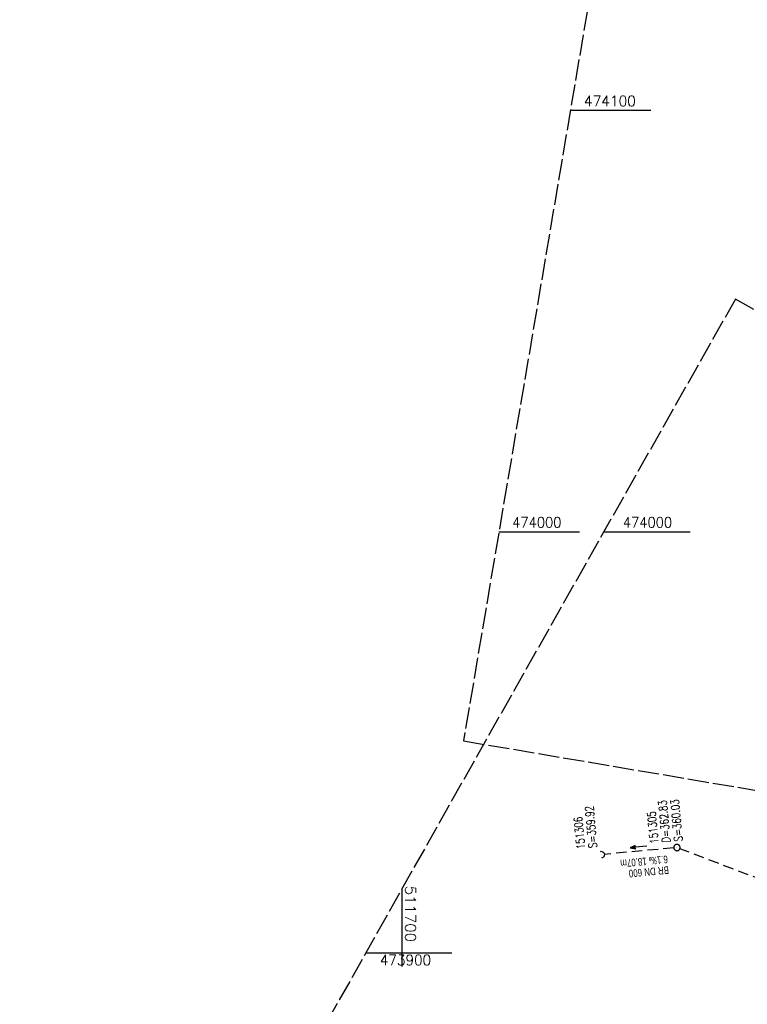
# Model space of a CAD drawing. Extents: x 510563 to 513920, y 467229 to 478797.
# Tile 42 of 67: x 511609 to 511782, y 473888 to 474122. Entities that reach past the tile are written whole.
import ezdxf

# ---------------------------------------------------------------- set-up
doc = ezdxf.new("R2010")
doc.units = 0
doc.header["$LTSCALE"] = 10
doc.header["$MEASUREMENT"] = 0
for name, pattern in [('LT00', [0]), ('LT14', [0.6, 0.5, -0.1]), ('STRICHLINIE2', [0.375, 0.25, -0.125])]:
    doc.linetypes.add(name, pattern=pattern)
doc.layers.get('0').update_dxf_attribs({"linetype": 'LT00'})
doc.layers.add('-BLATT_91-RAND', color=7, linetype='LT14', plot=False)
doc.layers.add('-BLATT_92-RAND', color=7, linetype='LT14', plot=False)
for name, color, linetype in [('-Halt-Pfeil', 4, 'LT00'), ('-Haltung', 7, 'STRICHLINIE2'), ('-Haltungsbeschriftung', 140, 'LT00'), ('-Schachtbeschriftung', 5, 'LT00'), ('V91_RASTER', 250, 'LT00'), ('V92_KA_PRUF', 182, 'LT00'), ('V92_RASTER', 250, 'LT00'), ('V92_UK_DURCH', 182, 'LT00')]:
    doc.layers.add(name, color=color, linetype=linetype)
doc.styles.add('Haltungsbeschriftung', font='ARIAL.TTF', dxfattribs={"width": 0.75})
doc.styles.add('schachtbeschriftung', font='romans.shx', dxfattribs={"width": 0.75, "height": 2})
doc.styles.get("Standard").update_dxf_attribs({"font": 'romans.shx'})

# ---------------------------------------------------------------- blocks, each defined once
blk = doc.blocks.new('SYMB0003')
at = {"color": 0, "linetype": 'ByBlock'}
for p, q in [((-0.015712, 0), (0.010166, 0.012015)), ((0, -0.021257), (-0.015712, 0)), ((0.010166, 0.012015), (0, -0.021257))]:
    blk.add_line(p, q, dxfattribs=at)
for points in [[(-0.031395, 0.499013), (-0.093691, 0.491144), (-0.154509, 0.475528), (-0.21289, 0.452414), (-0.267913, 0.422164), (-0.318712, 0.385257), (-0.364484, 0.342274), (-0.404509, 0.293893), (-0.438154, 0.240877), (-0.464888, 0.184062), (-0.484292, 0.124345), (-0.496058, 0.062667), (-0.5, 0)], [(-0.5, 0), (-0.496058, -0.062667), (-0.484292, -0.124345), (-0.464888, -0.184062), (-0.438154, -0.240877), (-0.404509, -0.293893), (-0.364485, -0.342274), (-0.318712, -0.385257), (-0.267914, -0.422164), (-0.21289, -0.452414), (-0.154509, -0.475529), (-0.093691, -0.491144), (-0.031395, -0.499014), (0.031395, -0.499014)], [(0.5, 0), (0.496057, 0.062667), (0.484292, 0.124345), (0.464888, 0.184062), (0.438153, 0.240877), (0.404509, 0.293893), (0.364484, 0.342274), (0.318712, 0.385257), (0.267913, 0.422164), (0.21289, 0.452414), (0.154509, 0.475528), (0.093691, 0.491144), (0.031395, 0.499013), (-0.031395, 0.499013)], [(0.031395, -0.499014), (0.093691, -0.491144), (0.154509, -0.475529), (0.21289, -0.452414), (0.267914, -0.422164), (0.318712, -0.385257), (0.364485, -0.342274), (0.404509, -0.293893), (0.438154, -0.240877), (0.464889, -0.184062), (0.484292, -0.124345), (0.496058, -0.062667), (0.5, 0)]]:
    blk.add_lwpolyline(points, dxfattribs=at)
blk = doc.blocks.new('SYMB1107')
at = {"color": 0, "linetype": 'ByBlock'}
for points in [[(-0.2, 0), (-0.196157, 0.039018), (-0.184776, 0.076537), (-0.166294, 0.111114), (-0.141421, 0.141421), (-0.111114, 0.166294), (-0.076537, 0.184776), (-0.039018, 0.196157), (0, 0.2)], [(0, 0.2), (0.039018, 0.196157), (0.076537, 0.184776), (0.111114, 0.166294), (0.141421, 0.141421), (0.166294, 0.111114), (0.184776, 0.076537), (0.196157, 0.039018), (0.2, 0)]]:
    blk.add_lwpolyline(points, dxfattribs=at)
blk = doc.blocks.new('SYMB0070')
at = {"color": 0, "linetype": 'ByBlock'}
for p, q in [((-0.5, 0), (0.2, 0)), ((0.5, 0), (0.2, 0.1)), ((0.2, 0.1), (0.2, 0)), ((0.468, 0), (0.21, 0.086)), ((0.21, 0.086), (0.21, -0.086)), ((0.21, -0.086), (0.468, 0)), ((0.22, -0.072), (0.437, 0)), ((0.23, -0.058), (0.405, 0)), ((0.24, -0.045), (0.374, 0)), ((0.342, 0), (0.25, 0.031)), ((0.25, 0.031), (0.25, -0.031)), ((0.25, -0.031), (0.342, 0)), ((0.26, -0.017), (0.31, 0)), ((0.27, -0.003), (0.279, 0))]:
    blk.add_line(p, q, dxfattribs=at)
for points in [[(0.2, 0), (0.2, -0.1), (0.5, 0)], [(0.437, 0), (0.22, 0.072), (0.22, -0.072)], [(0.405, 0), (0.23, 0.058), (0.23, -0.058)], [(0.374, 0), (0.24, 0.045), (0.24, -0.045)], [(0.31, 0), (0.26, 0.017), (0.26, -0.017)], [(0.279, 0), (0.27, 0.003), (0.27, -0.003)]]:
    blk.add_lwpolyline(points, dxfattribs=at)

msp = doc.modelspace()

# ---------------------------------------------------------------- linework, layer by layer
at = {"layer": '-BLATT_91-RAND'}
msp.add_lwpolyline([(511838.11, 474679.99), (511714.55, 473950.38), (511997.52, 473902.46), (512121.08, 474632.07), (511838.11, 474679.99)], dxfattribs=at)
at = {"layer": '-BLATT_92-RAND'}
msp.add_lwpolyline([(511779.03, 474055.25), (511324.06, 473249.87), (511573.95, 473108.71), (512028.91, 473914.09), (511779.03, 474055.25)], dxfattribs=at)
at = {"layer": '-Haltung'}
for p, q in [((511764.42, 473924.99), (511747.92, 473923.44)), ((511817.12, 473905.24), (511765.87, 473924.79))]:
    msp.add_line(p, q, dxfattribs=at)
at = {"layer": 'V91_RASTER'}
for p, q in [((511758.98, 474100), (511739.89, 474100)), ((511722.95, 474000), (511742.04, 474000))]:
    msp.add_line(p, q, dxfattribs=at)
at = {"layer": 'V92_RASTER'}
for p, q in [((511747.81, 474000), (511768.29, 474000)), ((511700, 473896.86), (511700, 473915.36)), ((511711.8, 473900), (511691.32, 473900))]:
    msp.add_line(p, q, dxfattribs=at)

# ---------------------------------------------------------------- block references
at = {"layer": '-Halt-Pfeil', "xscale": 4.000000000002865, "yscale": 4.000000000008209, "zscale": 4, "rotation": 185.360592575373}
msp.add_blockref('SYMB0070', (511756.07, 473925.21), dxfattribs=at)
at = {"layer": 'V92_KA_PRUF', "xscale": 1.500000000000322, "yscale": 1.500000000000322, "zscale": 1.5, "rotation": 240.5376025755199}
msp.add_blockref('SYMB0003', (511765.17, 473925.06), dxfattribs=at)
at = {"layer": 'V92_UK_DURCH', "xscale": 4.000000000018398, "yscale": 4.000000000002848, "zscale": 4, "rotation": 276.7454430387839}
msp.add_blockref('SYMB1107', (511747.17, 473923.37), dxfattribs=at)

# ---------------------------------------------------------------- texts
at = {"layer": '-Haltungsbeschriftung', "style": 'Haltungsbeschriftung', "width": 0.75}
for s, p in [('6.1‰ 18.07m', (511762.93, 473923.19)), ('BR DN 600', (511763.17, 473920.64))]:
    msp.add_text(s, height=1.8, rotation=185.3606, dxfattribs=at).set_placement(p)
at = {"layer": '-Schachtbeschriftung', "style": 'schachtbeschriftung', "width": 0.75}
for s, p in [('S=359.92', (511746.26, 473925.05)), ('D=362.83', (511763.66, 473926.33)), ('S=360.03', (511766.53, 473926.6)), ('151306', (511743.39, 473924.78)), ('151305', (511760.8, 473926.06))]:
    msp.add_text(s, height=2, rotation=95.3606, dxfattribs=at).set_placement(p)
at = {"layer": 'V91_RASTER'}
for s, width, p in [(' 474100', 0.958, (511741.48, 474101)), (' 474000', 0.908, (511724.54, 474001))]:
    msp.add_text(s, height=2.5, rotation=0.001, dxfattribs=dict(at, width=width)).set_placement(p)
at = {"layer": 'V92_RASTER'}
for s, rotation, width, p in [(' 474000', 0.0018, 0.908, (511750.79, 474001)), (' 511700', 270.0018, 1.038, (511700.73, 473917.78)), (' 473900', 0.0018, 0.948, (511693.06, 473897.12))]:
    msp.add_text(s, height=2.5, rotation=rotation, dxfattribs=dict(at, width=width)).set_placement(p)

doc.saveas('drawing.dxf')
